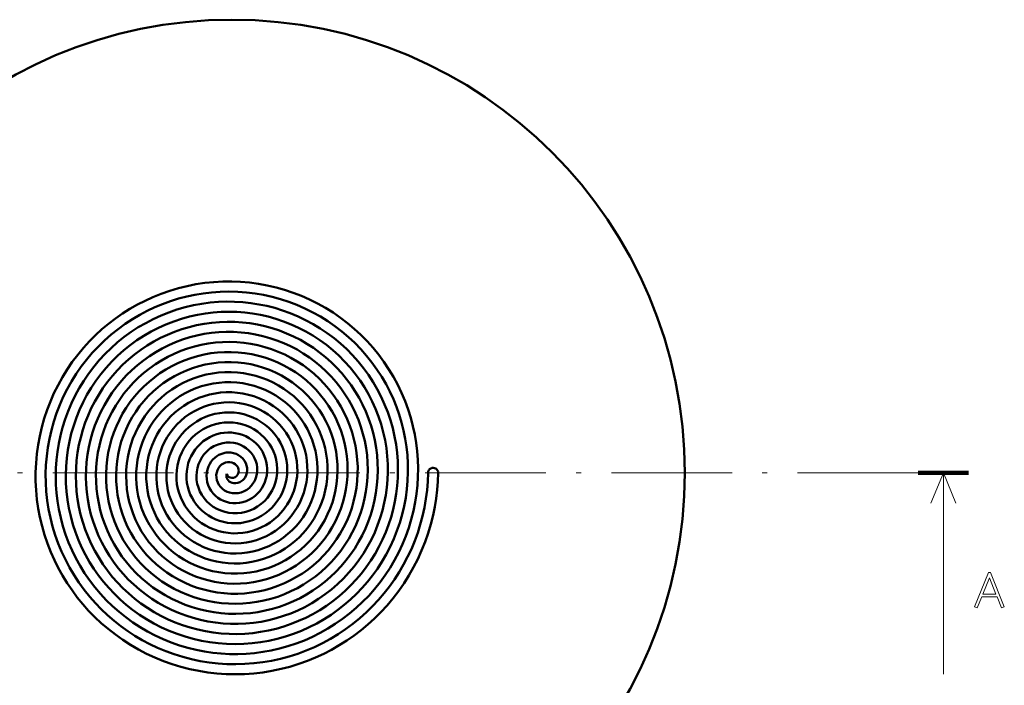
# Model space of a CAD drawing. Extents: x 30 to 349, y 50 to 262.
# Tile 3 of 5: x 91 to 188, y 93 to 159. Entities that reach past the tile are written whole.
import ezdxf

# ---------------------------------------------------------------- set-up
doc = ezdxf.new("R2010")
doc.units = 0
doc.linetypes.add('DASHDOT', pattern=[18.5, 12, -3, 0.5, -3])

msp = doc.modelspace()

# ---------------------------------------------------------------- linework, layer by layer
at = {"color": 3, "linetype": 'DASHDOT', "lineweight": 13}
msp.add_line((179.905411, 114.175224), (35.289322, 114.175224), dxfattribs=at)
at = {"color": 3, "lineweight": 100, "ltscale": 0.125}
msp.add_line((184.905411, 114.175224), (179.905411, 114.175224), dxfattribs=at)
at = {"color": 3, "lineweight": 13}
msp.add_line((182.405411, 114.175224), (182.405411, 94.175224), dxfattribs=at)
at = {"color": 21, "lineweight": 50}
for points in [[(111.700668, 113.675224), (111.864632, 113.695953), (112.017044, 113.756027), (112.148743, 113.849815), (112.25322, 113.969635), (112.32679, 114.107262), (112.366089, 114.242241), (112.37915, 114.38118), (112.366974, 114.519531), (112.327652, 114.662628), (112.26342, 114.796219), (112.176781, 114.91713), (112.037987, 115.048538), (111.872055, 115.150627), (111.685341, 115.219383), (111.484894, 115.251785), (111.277908, 115.245872), (111.070442, 115.200653), (110.869888, 115.116524), (110.682663, 114.994804), (110.515068, 114.837814), (110.373253, 114.649139), (110.266075, 114.440956), (110.192871, 114.212502), (110.15715, 113.969383), (110.161476, 113.717804), (110.20739, 113.464218), (110.290977, 113.224892), (110.412544, 112.995895), (110.570412, 112.78344), (110.762009, 112.593452), (110.983986, 112.431374), (111.222519, 112.306061), (111.481041, 112.214447), (111.754982, 112.159462), (112.039383, 112.14341), (112.328667, 112.167862), (112.624802, 112.236069), (112.912773, 112.347794), (113.186104, 112.501984), (113.315582, 112.594604), (113.439072, 112.69706), (113.555374, 112.808472), (113.66433, 112.928795), (113.79731, 113.102623), (113.914551, 113.290161), (114.014717, 113.489952), (114.121025, 113.777077), (114.191254, 114.079178), (114.223351, 114.391457), (114.215904, 114.708969), (114.168221, 115.026711), (114.08374, 115.329666), (113.961891, 115.623734), (113.803665, 115.904427), (113.610748, 116.167313), (113.385429, 116.408119), (113.130539, 116.622795), (112.849373, 116.80764), (112.545601, 116.959373), (112.223206, 117.075218), (111.886391, 117.153008), (111.525635, 117.191856), (111.159027, 117.186508), (110.791893, 117.136292), (110.429794, 117.04126), (110.078354, 116.902199), (109.908356, 116.816582), (109.743095, 116.720543), (109.58326, 116.614395), (109.429459, 116.498428), (109.165298, 116.261658), (108.926651, 115.995331), (108.716736, 115.702339), (108.538544, 115.386093), (108.394608, 115.05011), (108.281784, 114.677223), (108.211334, 114.290901), (108.184708, 113.896179), (108.202797, 113.498184), (108.265923, 113.102089), (108.373825, 112.71302), (108.444313, 112.52269), (108.52562, 112.335976), (108.716805, 111.980766), (108.947456, 111.646339), (109.215202, 111.336952), (109.517097, 111.056641), (109.849731, 110.809143), (110.209282, 110.597824), (110.591644, 110.425621), (110.98777, 110.296211), (111.397606, 110.209198), (111.816681, 110.165894), (112.240425, 110.16716), (112.6642, 110.213333), (113.083267, 110.30426), (113.492859, 110.43927), (113.884727, 110.615379), (114.258133, 110.832001), (114.608871, 111.08709), (114.93306, 111.378227), (115.227074, 111.702599), (115.487656, 112.057053), (115.711876, 112.438118), (115.896065, 112.839195), (116.039703, 113.25869), (116.141068, 113.692314), (116.19886, 114.135712), (116.212212, 114.584435), (116.180717, 115.034058), (116.104439, 115.480171), (115.994049, 115.887054), (115.84623, 116.28373), (115.662025, 116.666786), (115.442841, 117.032921), (115.190376, 117.378952), (114.906631, 117.701859), (114.593842, 117.998802), (114.254471, 118.267197), (113.891174, 118.5047), (113.506744, 118.709267), (113.106155, 118.878418), (112.69062, 119.011734), (112.26339, 119.108002), (111.82782, 119.166321), (111.387367, 119.186096), (110.945518, 119.167023), (110.50576, 119.109108), (110.071548, 119.012642), (109.646255, 118.87822), (109.233124, 118.706718), (108.836479, 118.499985), (108.458023, 118.258942), (108.10067, 117.985275), (107.767174, 117.680962), (107.460121, 117.34819), (107.1819, 116.989403), (106.934692, 116.607185), (106.720428, 116.2043), (106.540779, 115.783607), (106.397141, 115.348076), (106.290771, 114.901474), (106.222267, 114.446228), (106.192245, 113.985565), (106.200989, 113.522766), (106.248543, 113.061134), (106.334656, 112.603981), (106.458817, 112.154564), (106.620262, 111.716064), (106.817963, 111.29155), (107.050682, 110.883957), (107.316811, 110.496201), (107.614723, 110.130791), (107.942467, 109.790268), (108.297859, 109.477005), (108.678535, 109.193192), (109.081947, 108.940811), (109.505417, 108.721634), (109.946144, 108.537224), (110.40126, 108.38887), (110.867821, 108.277618), (111.34317, 108.204208), (111.823944, 108.169281), (112.30703, 108.173126), (112.789276, 108.21579), (113.267548, 108.297035), (113.738716, 108.416412), (114.199722, 108.573196), (114.647598, 108.766479), (115.079475, 108.995079), (115.492638, 109.257652), (115.885078, 109.55307), (116.253693, 109.879196), (116.596146, 110.234039), (116.910263, 110.615417), (117.194061, 111.020966), (117.445724, 111.448204), (117.663651, 111.894501), (117.846451, 112.357155), (117.99295, 112.833374), (118.102226, 113.320328), (118.173706, 113.8162), (118.206627, 114.317017), (118.20076, 114.819763), (118.15609, 115.321426), (118.072868, 115.819), (117.951546, 116.309486), (117.792801, 116.78997), (117.597534, 117.257599), (117.366837, 117.709618), (117.10199, 118.143402), (116.803642, 118.557533), (116.474144, 118.948425), (116.115364, 119.313789), (115.729378, 119.651489), (115.31839, 119.959564), (114.884758, 120.236206), (114.430946, 120.479805), (113.959518, 120.688942), (113.473122, 120.862396), (112.974434, 120.999184), (112.464592, 121.098763), (111.947975, 121.160072), (111.427452, 121.182739), (110.905945, 121.166618), (110.38636, 121.111786), (109.871597, 121.018532), (109.36451, 120.887344), (108.867889, 120.71891), (108.384453, 120.514122), (107.916794, 120.274055), (107.465874, 119.998932), (107.035797, 119.691002), (106.628899, 119.351921), (106.247398, 118.983513), (105.893349, 118.587761), (105.568672, 118.166786), (105.275124, 117.722832), (105.014282, 117.258247), (104.787537, 116.775459), (104.596092, 116.276978), (104.440414, 115.763359), (104.322144, 115.239174), (104.241905, 114.707161), (104.200119, 114.17012), (104.197014, 113.630844), (104.232605, 113.092148), (104.306732, 112.556839), (104.419029, 112.027672), (104.568939, 111.507355), (104.755714, 110.998497), (104.979431, 110.50164), (105.238258, 110.021431), (105.530899, 109.560318), (105.85585, 109.120636), (106.211472, 108.704613), (106.595963, 108.314362), (107.007401, 107.951843), (107.443741, 107.618881), (107.902824, 107.317139), (108.382416, 107.048088), (108.882385, 106.812111), (109.398224, 106.611595), (109.927383, 106.447548), (110.467262, 106.320755), (111.01519, 106.231857), (111.568481, 106.181274), (112.124443, 106.169258), (112.680374, 106.195877), (113.233589, 106.261009), (113.781471, 106.364357), (114.32383, 106.506149), (114.855576, 106.685318), (115.374176, 106.901009), (115.877129, 107.152168), (116.362045, 107.437599), (116.826599, 107.755928), (117.268593, 108.105637), (117.685936, 108.485077), (118.076683, 108.892494), (118.439003, 109.325981), (118.772705, 109.785721), (119.074501, 110.267624), (119.342964, 110.769432), (119.576874, 111.288788), (119.775131, 111.823273), (119.936836, 112.370384), (120.061241, 112.927597), (120.147774, 113.492355), (120.196045, 114.06208), (120.205826, 114.634201), (120.176849, 115.208862), (120.109123, 115.780754), (120.002975, 116.347252), (119.858887, 116.905792), (119.677544, 117.453827), (119.45977, 117.988876), (119.206558, 118.508545), (118.919044, 119.01049), (118.598503, 119.492493), (118.246353, 119.952423), (117.862221, 120.390335), (117.44944, 120.80201), (117.009865, 121.185631), (116.545448, 121.539497), (116.058273, 121.862061), (115.550499, 122.151901), (115.024361, 122.407745), (114.482162, 122.628494), (113.926262, 122.813179), (113.359047, 122.961029), (112.780083, 123.071861), (112.194641, 123.144394), (111.605286, 123.178337), (111.014565, 123.173553), (110.425041, 123.130089), (109.839249, 123.048141), (109.259705, 122.92807), (108.688881, 122.770401), (108.129196, 122.575813), (107.582985, 122.345123), (107.049942, 122.077911), (106.535065, 121.776367), (106.040527, 121.441803), (105.568428, 121.075638), (105.120735, 120.679459), (104.699333, 120.254929), (104.305977, 119.803841), (103.942291, 119.328087), (103.609787, 118.829636), (103.309807, 118.310547), (103.042328, 117.770218), (102.810028, 117.21344), (102.613853, 116.64254), (102.45459, 116.059891), (102.332886, 115.467896), (102.249207, 114.869011), (102.203888, 114.265694), (102.197113, 113.6604), (102.228874, 113.05558), (102.299057, 112.453659), (102.40799, 111.854088), (102.554955, 111.262314), (102.739342, 110.680733), (102.960381, 110.111694), (103.217148, 109.557495), (103.508583, 109.02037), (103.833511, 108.502472), (104.19062, 108.005844), (104.578476, 107.532455), (104.99556, 107.084167), (105.44252, 106.660667), (105.915535, 106.265938), (106.41272, 105.901535), (106.932076, 105.568893), (107.471535, 105.269302), (108.028938, 105.003929), (108.602104, 104.773804), (109.188774, 104.579803), (109.786667, 104.422684), (110.393478, 104.303032), (111.009987, 104.220963), (111.630745, 104.177475), (112.253342, 104.172722), (112.875336, 104.20668), (113.494316, 104.279213), (114.107887, 104.389999), (114.713692, 104.538597), (115.309402, 104.724426), (115.892761, 104.94677), (116.461571, 105.204758), (117.016441, 105.49897), (117.552353, 105.827057), (118.067276, 106.187729), (118.55925, 106.57959), (119.026421, 107.001129), (119.467026, 107.450722), (119.879425, 107.926674), (120.262077, 108.42717), (120.613564, 108.950333), (120.932602, 109.494217), (121.219383, 110.059692), (121.471161, 110.641914), (121.687012, 111.238693), (121.866158, 111.847786), (122.00795, 112.466904), (122.111885, 113.093758), (122.177597, 113.725998), (122.20488, 114.361313), (122.193626, 114.997368), (122.143913, 115.631844), (122.055405, 116.265579), (121.928589, 116.893074), (121.763977, 117.512009), (121.562187, 118.120117), (121.323997, 118.715179), (121.050293, 119.295036), (120.742096, 119.857582), (120.400536, 120.400795), (120.026855, 120.922729), (119.622414, 121.421532), (119.186424, 121.89772), (118.722427, 122.347069), (118.232124, 122.76796), (117.717293, 123.15889), (117.179817, 123.518486), (116.621635, 123.845467), (116.044762, 124.138695), (115.451256, 124.397141), (114.843216, 124.619896), (114.222786, 124.806213), (113.588974, 124.956108), (112.947113, 125.068054), (112.299477, 125.141678), (111.648376, 125.176758), (110.996109, 125.173187), (110.344978, 125.131012), (109.697281, 125.0504), (109.05526, 124.931656), (108.42115, 124.775215), (107.797134, 124.581627), (107.182358, 124.350357), (106.582069, 124.083107), (105.998352, 123.78083), (105.433235, 123.444611), (104.888664, 123.075653), (104.366516, 122.675247), (103.868584, 122.244797), (103.396568, 121.785805), (102.952057, 121.299843), (102.536552, 120.788582), (102.149605, 120.251068), (101.794647, 119.69162), (101.472878, 119.112198), (101.185379, 118.514786), (100.933098, 117.901443), (100.716873, 117.274269), (100.537422, 116.635406), (100.395325, 115.987007), (100.291031, 115.331261), (100.224884, 114.670357), (100.197021, 114.003258), (100.207932, 113.335434), (100.257553, 112.669151), (100.345688, 112.00666), (100.472008, 111.350174), (100.636063, 110.701889), (100.837273, 110.063965), (101.074966, 109.438515), (101.348328, 108.827591), (101.656433, 108.2332), (102, 107.654541), (102.376434, 107.096451), (102.78447, 106.56076), (103.222733, 106.04924), (103.689735, 105.56356), (104.183922, 105.105301), (104.703651, 104.675949), (105.247215, 104.276886), (105.81282, 103.909409), (106.398636, 103.574684), (107.005684, 103.2724), (107.629219, 103.005219), (108.267181, 102.773979), (108.917465, 102.579422), (109.577942, 102.422134), (110.246468, 102.302612), (110.92086, 102.221214), (111.598953, 102.178185), (112.278564, 102.17363), (112.957527, 102.207558), (113.636925, 102.280258), (114.311302, 102.391403), (114.9785, 102.540604), (115.636368, 102.727348), (116.282806, 102.951004), (116.915749, 103.210838), (117.533188, 103.505989), (118.133179, 103.83551), (118.713837, 104.198326), (119.273346, 104.593292), (119.812454, 105.02124), (120.326767, 105.478981), (120.814682, 105.965042), (121.274651, 106.477859), (121.705254, 107.015793), (122.105148, 107.577126), (122.473099, 108.160072), (122.807976, 108.762802), (123.108757, 109.38343), (123.374527, 110.020027), (123.605499, 110.673721), (123.799637, 111.339478), (123.95636, 112.015198), (124.075211, 112.698761), (124.155846, 113.388046), (124.198036, 114.080894), (124.201691, 114.775169), (124.166801, 115.468735), (124.093521, 116.159454), (123.982079, 116.845238), (123.832069, 117.52713), (123.644409, 118.199821), (123.419708, 118.861237), (123.158691, 119.509346), (122.86219, 120.142181), (122.531128, 120.757813), (122.166534, 121.35437), (121.769554, 121.930061), (121.3414, 122.483154), (120.883369, 123.012001), (120.394562, 123.517281), (119.87854, 123.99498), (119.336876, 124.443657), (118.771248, 124.861984), (118.183388, 125.248718), (117.575089, 125.602707), (116.948189, 125.922913), (116.304581, 126.208389), (115.646194, 126.458313), (114.974991, 126.671967), (114.289841, 126.849457), (113.595825, 126.98922), (112.895058, 127.090874), (112.189629, 127.154129), (111.481651, 127.178841), (110.773254, 127.164963), (110.066528, 127.112549), (109.363564, 127.021797), (108.666435, 126.892975), (107.977173, 126.726501), (107.294716, 126.521873), (106.624245, 126.280396), (105.96772, 126.002815), (105.32708, 125.68998), (104.704201, 125.342842), (104.100914, 124.962448), (103.518951, 124.549934), (102.960022, 124.106522), (102.42572, 123.633514), (101.917572, 123.132294), (101.434937, 122.601906), (100.981552, 122.046104), (100.558708, 121.466537), (100.167625, 120.864922), (99.80941, 120.243027), (99.485092, 119.602661), (99.195572, 118.945686), (98.941673, 118.274017), (98.724091, 117.589577), (98.543434, 116.894333), (98.399628, 116.187103), (98.293945, 115.47303), (98.226669, 114.754189), (98.19796, 114.032646), (98.207878, 113.310478), (98.256355, 112.589745), (98.343239, 111.872505), (98.468254, 111.160797), (98.63102, 110.456619), (98.831055, 109.761971), (99.068893, 109.075806), (99.343033, 108.40316), (99.652664, 107.745956), (99.996872, 107.106033), (100.374657, 106.485207), (100.784927, 105.885208), (101.226501, 105.307709), (101.698135, 104.754326), (102.198471, 104.226585), (102.72612, 103.725945), (103.282036, 103.251785), (103.862419, 102.807663), (104.465599, 102.394806), (105.089867, 102.014343), (105.733467, 101.66732), (106.394569, 101.354683), (107.071335, 101.077278), (107.761864, 100.835854), (108.464256, 100.631058), (109.176567, 100.463425), (109.899956, 100.332916), (110.629364, 100.240669), (111.36274, 100.186905), (112.098045, 100.171745), (112.833244, 100.195206), (113.566315, 100.257195), (114.295227, 100.357513), (115.017998, 100.495857), (115.732658, 100.671837), (116.437271, 100.884949), (117.132866, 101.135735), (117.814507, 101.422638), (118.480324, 101.74485), (119.12851, 102.101456), (119.757301, 102.491455), (120.364998, 102.913757), (120.949951, 103.367195), (121.510597, 103.850525), (122.045441, 104.362419), (122.553062, 104.901489), (123.034096, 105.468719), (123.485031, 106.060326), (123.904678, 106.674667), (124.291908, 107.310059), (124.645706, 107.964775), (124.965141, 108.637039), (125.249374, 109.325035), (125.497673, 110.026909), (125.709404, 110.740791), (125.884018, 111.464767), (126.021568, 112.200005), (126.120918, 112.941505), (126.181816, 113.687248), (126.204132, 114.435249), (126.187828, 115.183502), (126.132988, 115.930023), (126.039772, 116.672829), (125.908455, 117.409958), (125.73941, 118.139473), (125.533096, 118.859467), (125.289001, 119.570953), (125.008583, 120.269058), (124.692604, 120.95192), (124.341934, 121.617752), (123.957527, 122.264809), (123.540421, 122.891403), (123.091721, 123.495888), (122.612633, 124.076714), (122.104424, 124.63237), (121.56842, 125.16143), (121.003677, 125.664543), (120.413834, 126.138176), (119.800468, 126.581116), (119.165199, 126.99221), (118.509712, 127.370422), (117.835716, 127.714775), (117.144989, 128.024414), (116.439316, 128.298538), (115.720543, 128.536469), (114.990501, 128.737625), (114.248047, 128.902115), (113.498062, 129.028625), (112.742516, 129.116867), (111.98336, 129.166626), (111.222572, 129.177826), (110.462112, 129.150452), (109.703918, 129.084595), (108.949944, 128.980438), (108.202103, 128.838303), (107.462296, 128.658539), (106.729462, 128.440689), (106.008484, 128.186005), (105.301208, 127.895142), (104.609444, 127.568901), (103.934937, 127.20813), (103.279411, 126.813766), (102.644501, 126.386841), (102.031822, 125.928452), (101.442886, 125.439781), (100.879181, 124.922066), (100.339981, 124.374382), (99.828964, 123.800179), (99.347412, 123.200928), (98.896523, 122.578171), (98.477409, 121.933495), (98.091118, 121.268539), (97.738586, 120.584991), (97.420685, 119.884575), (97.138176, 119.169037), (96.891747, 118.440178), (96.681229, 117.696869), (96.508179, 116.943848), (96.372993, 116.183029), (96.276001, 115.416313), (96.217407, 114.64563), (96.197327, 113.87291), (96.21579, 113.10006), (96.272736, 112.329002), (96.367981, 111.561646), (96.501282, 110.799873), (96.673027, 110.042625), (96.882317, 109.294777), (97.128593, 108.558182), (97.411224, 107.834671), (97.729485, 107.126007), (98.082558, 106.433952), (98.469559, 105.760193), (98.889503, 105.106369), (99.341362, 104.474068), (99.824005, 103.864822), (100.33828, 103.277878), (100.881088, 102.717079), (101.451073, 102.183777), (102.046806, 101.679276), (102.666809, 101.204788), (103.309547, 100.761452), (103.973434, 100.350334), (104.656853, 99.972412), (105.358131, 99.628586), (106.075569, 99.319664), (106.81028, 99.04538), (107.557709, 98.807625), (108.31604, 98.606972), (109.083405, 98.443871), (109.857933, 98.318695), (110.637756, 98.231728), (111.420975, 98.183144), (112.205711, 98.17305), (112.990082, 98.201447), (113.772209, 98.268227), (114.553185, 98.373703), (115.32814, 98.517387), (116.0952, 98.698914), (116.852516, 98.917824), (117.598274, 99.173553), (118.330704, 99.465477), (119.048058, 99.79287), (119.748642, 100.15493), (120.430794, 100.550781), (121.092918, 100.979469), (121.735847, 101.44175), (122.355492, 101.934929), (122.950394, 102.457809), (123.519142, 103.009117), (124.06041, 103.587517), (124.572929, 104.191635), (125.055511, 104.820007), (125.507034, 105.471161), (125.926453, 106.143547), (126.312805, 106.835571), (126.66642, 107.54821), (126.985016, 108.277306), (127.267883, 109.021133), (127.514351, 109.777916), (127.723877, 110.545837), (127.895981, 111.323074), (128.030273, 112.107773), (128.126465, 112.898071), (128.184357, 113.692123), (128.203827, 114.488083), (128.18309, 115.320755), (128.120377, 116.151421), (128.015884, 116.977982), (127.869904, 117.798363), (127.682838, 118.610466), (127.455193, 119.412247), (127.187576, 120.201675), (126.880684, 120.976746), (126.535332, 121.735512), (126.152397, 122.476074), (125.732872, 123.196594), (125.277809, 123.895294), (124.786034, 124.573532), (124.260811, 125.226341), (123.703491, 125.852089), (123.115509, 126.449234), (122.498344, 127.016304), (121.853577, 127.551888), (121.182838, 128.054672), (120.487808, 128.523438), (119.770233, 128.957016), (119.031906, 129.35437), (118.274658, 129.714539), (117.500359, 130.036652), (116.739716, 130.310379), (115.966743, 130.547455), (115.183205, 130.747345), (114.390915, 130.909637), (113.591705, 131.033951), (112.787415, 131.120056), (111.979912, 131.167755), (111.171036, 131.176971), (110.362617, 131.14769), (109.556473, 131.080032), (108.717682, 130.968384), (107.885368, 130.815247), (107.061562, 130.621002), (106.248283, 130.386169), (105.447533, 130.111328), (104.661255, 129.797211), (103.891388, 129.444611), (103.139816, 129.054428), (102.408356, 128.627625), (101.698792, 128.165253), (101.012817, 127.668488), (100.352081, 127.138519), (99.715378, 126.574081), (99.107239, 125.978844), (98.529129, 125.354286), (97.982422, 124.70195), (97.468437, 124.023438), (96.988388, 123.320419), (96.543427, 122.594612), (96.134605, 121.847794), (95.762886, 121.081764), (95.429138, 120.298386), (95.13414, 119.499542), (94.878571, 118.687134), (94.670135, 117.893188), (94.499306, 117.090195), (94.366425, 116.279945), (94.271759, 115.464249), (94.215515, 114.644928), (94.197784, 113.823822), (94.218575, 113.002762), (94.277832, 112.183556), (94.375404, 111.368019), (94.511047, 110.557907), (94.693275, 109.718391), (94.916328, 108.888702), (95.179657, 108.070808), (95.482613, 107.26664), (95.824432, 106.478119), (96.204277, 105.7071), (96.621223, 104.955421), (97.074242, 104.224854), (97.562241, 103.51712), (98.084053, 102.833878), (98.638428, 102.176727), (99.224052, 101.54718), (99.842239, 100.944183), (100.489075, 100.37188), (101.16301, 99.831619), (101.862427, 99.324646), (102.585663, 98.852142), (103.330986, 98.415192), (104.096642, 98.014801), (104.880806, 97.651886), (105.681633, 97.327278), (106.497253, 97.04171), (107.32576, 96.79583), (108.16523, 96.590179), (108.982719, 96.430496), (109.806839, 96.308899), (110.635811, 96.225632), (111.467842, 96.180847), (112.301125, 96.174614), (113.133842, 96.206924), (113.964203, 96.277702), (114.790428, 96.386757), (115.610756, 96.533844), (116.423447, 96.71862), (117.26326, 96.951698), (118.09095, 97.224976), (118.904602, 97.537788), (119.702354, 97.889389), (120.482368, 98.278946), (121.242844, 98.705528), (121.982033, 99.168114), (122.69825, 99.665619), (123.389854, 100.196877), (124.055283, 100.760651), (124.693008, 101.355637), (125.30162, 101.980453), (125.882065, 102.636444), (126.430473, 103.319557), (126.945587, 104.028206), (127.426262, 104.760742), (127.871414, 105.515472), (128.280045, 106.290649), (128.651245, 107.08448), (128.984177, 107.895157), (129.278122, 108.72081), (129.532425, 109.55957), (129.746552, 110.409531), (129.920013, 111.268776), (130.048355, 112.103661), (130.138382, 112.943634), (130.189926, 113.786934), (130.202896, 114.63179), (130.177307, 115.476418), (130.113205, 116.319038), (130.010773, 117.15789), (129.870224, 117.991219), (129.691895, 118.817299), (129.476151, 119.634445), (129.211105, 120.47744), (128.906311, 121.306969), (128.562454, 122.12117), (128.180344, 122.918228), (127.760872, 123.69635), (127.305008, 124.453796), (126.813797, 125.188889), (126.288368, 125.899979), (125.729919, 126.58548), (125.139709, 127.243889), (124.519081, 127.873749), (123.869408, 128.473694), (123.189369, 129.044617), (122.483055, 129.582825), (121.752045, 130.087112), (120.998001, 130.556396), (120.222618, 130.989639), (119.427643, 131.38591), (118.614853, 131.744339), (117.786064, 132.064163), (116.943123, 132.344681), (116.087898, 132.585297), (115.222267, 132.785492), (114.348145, 132.944885), (113.463882, 133.063522), (112.574944, 133.140442), (111.683319, 133.175522), (110.790977, 133.168701), (109.899895, 133.12001), (109.012032, 133.029602), (108.129333, 132.89769), (107.253738, 132.724579), (106.387154, 132.510681), (105.531471, 132.25647), (104.688538, 131.96254), (103.860176, 131.629547), (103.077599, 131.272476), (102.31179, 130.8806), (101.564301, 130.454727), (100.836632, 129.995728), (100.130241, 129.504578), (99.446533, 128.982254), (98.786858, 128.42984), (98.152534, 127.848434), (97.544807, 127.239227), (96.964867, 126.603439), (96.38958, 125.911804), (95.84713, 125.194031), (95.338676, 124.451706), (94.865303, 123.686462), (94.428017, 122.899979), (94.02774, 122.093971), (93.665329, 121.270203), (93.341537, 120.43045), (93.057037, 119.576553), (92.812431, 118.710335), (92.608223, 117.833672), (92.444817, 116.948433), (92.322144, 116.05304), (92.241165, 115.152855), (92.202011, 114.249817), (92.204758, 113.345894), (92.249359, 112.443016), (92.335709, 111.543137), (92.463577, 110.64817), (92.63269, 109.760025), (92.842651, 108.880608), (93.092995, 108.011772), (93.383179, 107.155357), (93.712555, 106.313164), (94.066246, 105.516975), (94.45491, 104.737206), (94.877769, 103.975388), (95.333954, 103.233009), (95.822556, 102.511513), (96.342606, 101.812317), (96.893051, 101.136757), (97.472824, 100.486145), (98.08078, 99.861732), (98.715729, 99.264709), (99.406898, 98.671204), (100.12471, 98.110107), (100.867622, 97.582588), (101.634048, 97.08976), (102.42234, 96.632629), (103.230835, 96.212151), (104.057793, 95.829185), (104.901474, 95.48452), (105.760101, 95.178864), (106.631859, 94.912827), (107.514923, 94.686951), (108.407455, 94.501694), (109.310966, 94.356934), (110.22023, 94.253738), (111.133316, 94.192299), (112.048317, 94.172707), (112.963295, 94.194977), (113.876335, 94.259048), (114.78553, 94.364761), (115.68898, 94.511871), (116.584824, 94.700058), (117.471184, 94.928894), (118.346252, 95.197906), (119.208221, 95.5065), (120.02446, 95.840561), (120.825333, 96.210068), (121.609306, 96.614281), (122.374878, 97.052414), (123.12059, 97.52359), (123.845032, 98.026917), (124.546829, 98.561394), (125.224663, 99.125999), (125.877266, 99.719658), (126.50341, 100.341217), (127.128273, 101.019371), (127.721687, 101.725281), (128.28244, 102.457481), (128.809387, 103.214424), (129.301468, 103.994545), (129.75769, 104.796211), (130.177109, 105.61776), (130.558914, 106.457497), (130.902328, 107.313683), (131.20668, 108.18457), (131.471344, 109.068367), (131.695831, 109.963272), (131.866379, 110.794159), (132.002304, 111.63147), (132.103424, 112.473732), (132.169556, 113.319489), (132.200607, 114.167267)], [(111.207153, 114.09494), (111.166634, 113.984268), (111.154335, 113.848854), (111.180153, 113.69696), (111.234604, 113.568375), (111.321312, 113.443481), (111.440102, 113.330635), (111.571815, 113.24678), (111.724907, 113.184776), (111.895721, 113.149498), (112.093765, 113.146286), (112.299591, 113.182892), (112.50457, 113.261528), (112.604752, 113.317368), (112.701164, 113.383926), (112.791039, 113.459511), (112.875069, 113.544891), (113.010231, 113.724731), (113.116646, 113.932053), (113.189049, 114.162231), (113.222977, 114.409607), (113.224358, 114.537674), (113.21489, 114.667404), (113.167519, 114.909851), (113.080811, 115.14827), (112.954956, 115.376259), (112.791214, 115.58741), (112.591949, 115.775536), (112.37339, 115.927399), (112.129997, 116.048805), (111.866455, 116.135712), (111.587952, 116.184753), (111.300041, 116.19342), (111.151543, 116.18177), (111.002884, 116.159103), (110.805817, 116.111626), (110.611832, 116.044472), (110.42289, 115.957878), (110.205536, 115.828888), (110.001534, 115.673607), (109.814079, 115.493515), (109.64624, 115.290504), (109.50087, 115.066841), (109.367905, 114.795143), (109.269295, 114.50486), (109.207474, 114.200218), (109.184372, 113.885735), (109.201294, 113.566338), (109.256981, 113.255234), (109.35128, 112.949829), (109.483543, 112.654976), (109.652596, 112.37529), (109.856674, 112.115196), (110.071449, 111.898712), (110.311394, 111.705215), (110.573975, 111.537506), (110.856255, 111.398109), (111.154953, 111.289246), (111.466537, 111.212776), (111.78727, 111.170204), (112.113319, 111.162598), (112.45472, 111.192596), (112.793694, 111.261536), (113.125801, 111.36908), (113.446487, 111.514366), (113.751442, 111.69606), (114.015648, 111.894592), (114.26004, 112.12075), (114.481689, 112.372345), (114.677948, 112.64698), (114.846436, 112.942024), (114.985092, 113.254669), (115.09214, 113.581909), (115.16613, 113.92057), (115.205551, 114.261368), (115.211166, 114.606804), (115.182579, 114.953529), (115.119728, 115.298103), (115.022942, 115.637054), (114.89286, 115.966934), (114.730438, 116.284363), (114.536964, 116.586105), (114.301231, 116.883736), (114.034821, 117.157425), (113.740211, 117.404121), (113.420227, 117.620995), (113.07795, 117.805519), (112.742607, 117.946205), (112.393845, 118.055595), (112.034729, 118.132469), (111.668365, 118.175926), (111.297882, 118.185318), (110.926422, 118.160332), (110.557121, 118.100906), (110.193108, 118.007309), (109.84082, 117.881409), (109.499718, 117.723267), (109.172707, 117.533966), (108.862617, 117.314903), (108.572151, 117.067749), (108.303879, 116.794411), (108.060188, 116.497002), (107.843246, 116.177818), (107.656212, 115.841827), (107.499008, 115.489334), (107.373009, 115.12294), (107.279327, 114.745384), (107.218864, 114.359444), (107.192245, 113.968033), (107.19986, 113.57412), (107.241829, 113.180786), (107.317459, 112.793488), (107.426514, 112.412827), (107.568359, 112.041702), (107.742104, 111.682907), (107.946609, 111.339149), (108.180527, 111.013008), (108.442268, 110.706932), (108.730087, 110.423203), (109.040855, 110.164795), (109.373322, 109.932686), (109.725113, 109.728676), (110.093811, 109.554337), (110.476875, 109.411003), (110.871712, 109.299789), (111.275658, 109.221603), (111.685974, 109.177109), (112.125984, 109.167252), (112.566612, 109.196198), (113.004425, 109.263855), (113.43602, 109.369827), (113.858017, 109.51342), (114.267143, 109.693649), (114.660202, 109.909271), (115.034157, 110.158775), (115.386131, 110.44043), (115.713425, 110.752274), (116.012863, 111.09124), (116.282982, 111.455658), (116.521698, 111.842911), (116.727173, 112.250198), (116.897812, 112.674583), (117.032272, 113.113014), (117.129463, 113.56234), (117.188576, 114.019379), (117.209061, 114.480888), (117.190659, 114.943649), (117.133461, 115.403915), (117.037781, 115.858994), (116.904198, 116.305664), (116.733566, 116.740776), (116.527008, 117.161263), (116.285873, 117.564171), (116.011749, 117.946671), (115.706413, 118.306084), (115.371864, 118.639923), (115.010254, 118.945877), (114.623924, 119.221863), (114.215408, 119.465965), (113.787399, 119.676491), (113.342735, 119.851974), (112.884361, 119.991188), (112.415283, 120.093132), (111.938576, 120.157066), (111.457344, 120.18248), (110.974693, 120.169136), (110.493698, 120.11702), (110.016991, 120.026306), (109.548065, 119.89753), (109.089958, 119.731468), (108.645622, 119.529144), (108.217903, 119.291786), (107.80954, 119.020859), (107.423149, 118.718002), (107.061188, 118.385071), (106.725937, 118.024063), (106.41951, 117.637138), (106.143402, 117.225945), (105.899872, 116.793587), (105.69046, 116.342697), (105.516487, 115.876038), (105.379059, 115.396454), (105.279045, 114.906853), (105.217117, 114.410187), (105.193703, 113.909424), (105.208992, 113.407547), (105.262962, 112.907509), (105.355591, 112.411179), (105.48629, 111.922577), (105.65432, 111.444626), (105.858719, 110.980156), (106.098297, 110.531929), (106.371696, 110.102585), (106.677345, 109.694641), (107.013519, 109.310501), (107.378334, 108.952393), (107.769745, 108.622375), (108.186737, 108.321579), (108.625923, 108.052666), (109.084808, 107.8172), (109.560768, 107.616547), (110.051109, 107.451874), (110.553078, 107.324127), (111.063843, 107.23407), (111.580574, 107.182243), (112.10041, 107.168968), (112.620514, 107.194351), (113.139671, 107.258553), (113.653366, 107.361221), (114.15876, 107.501801), (114.653061, 107.679535), (115.133553, 107.893456), (115.597603, 108.142426), (116.042671, 108.42511), (116.466362, 108.740013), (116.866371, 109.08548), (117.24057, 109.459702), (117.588104, 109.862144), (117.905777, 110.289436), (118.191864, 110.739281), (118.444832, 111.20929), (118.663338, 111.696976), (118.846214, 112.199753), (118.992477, 112.714996), (119.101341, 113.240028), (119.172211, 113.772125), (119.204712, 114.308563), (119.198547, 114.848602), (119.153557, 115.387459), (119.069962, 115.922333), (118.948196, 116.450455), (118.788879, 116.969109), (118.592827, 117.475632), (118.361023, 117.96743), (118.09462, 118.442009), (117.794937, 118.89698), (117.463455, 119.330063), (117.100311, 119.740685), (116.708572, 120.125), (116.290222, 120.481087), (115.847351, 120.807152), (115.382195, 121.10157), (114.897049, 121.362854), (114.39431, 121.589722), (113.876457, 121.781036), (113.346001, 121.935844), (112.805496, 122.053391), (112.255249, 122.133362), (111.700195, 122.174789), (111.143044, 122.177483), (110.586525, 122.141426), (110.033333, 122.066803), (109.486145, 121.953964), (108.947594, 121.803452), (108.420242, 121.615974), (107.906609, 121.39241), (107.409103, 121.133804), (106.928047, 120.840034), (106.467903, 120.51355), (106.030876, 120.155891), (105.619019, 119.768784), (105.234291, 119.354057), (104.878479, 118.913658), (104.553261, 118.449646), (104.260147, 117.96418), (104.000496, 117.459488), (103.775505, 116.937889), (103.585457, 116.399368), (103.432281, 115.848686), (103.316696, 115.288399), (103.239212, 114.721107), (103.200188, 114.149422), (103.199783, 113.575974), (103.238007, 113.003365), (103.314682, 112.434196), (103.429466, 111.871025), (103.581863, 111.316376), (103.772125, 110.770264), (103.998779, 110.237694), (104.26078, 109.721077), (104.556946, 109.222733), (104.885925, 108.744896), (105.246239, 108.289688), (105.636292, 107.859154), (106.054359, 107.45517), (106.498596, 107.079529), (106.967079, 106.733856), (107.460091, 106.418266), (107.973328, 106.135818), (108.504509, 105.887749), (109.0513, 105.675125), (109.611298, 105.498871), (110.18206, 105.359749), (110.761101, 105.258354), (111.345932, 105.195114), (111.934052, 105.170303), (112.522949, 105.184029), (113.112877, 105.236542), (113.698517, 105.327652), (114.277351, 105.456924), (114.846893, 105.62381), (115.404716, 105.82756), (115.948441, 106.067307), (116.475784, 106.342018), (116.984512, 106.650536), (117.472511, 106.99157), (117.937752, 107.363686), (118.380302, 107.767303), (118.796082, 108.19902), (119.183342, 108.657005), (119.540482, 109.139328), (119.866005, 109.643959), (120.158577, 110.168777), (120.416992, 110.711609), (120.640198, 111.27021), (120.827286, 111.842293), (120.977493, 112.425529), (121.090668, 113.020393), (121.165573, 113.621666), (121.201904, 114.226883), (121.199547, 114.833534), (121.158524, 115.439148), (121.07901, 116.041252), (120.961357, 116.637405), (120.80603, 117.225212), (120.613678, 117.802315), (120.385056, 118.366417), (120.119751, 118.917877), (119.819855, 119.451752), (119.486595, 119.965881), (119.121338, 120.458214), (118.725571, 120.926788), (118.300865, 121.369751), (117.84893, 121.785347), (117.371552, 122.171944), (116.870605, 122.528038), (116.348061, 122.852249), (115.803299, 123.144638), (115.240959, 123.402443), (114.663269, 123.624657), (114.072525, 123.810425), (113.471039, 123.959038), (112.861168, 124.069931), (112.245277, 124.1427), (111.625763, 124.177071), (111.004982, 124.172913), (110.38533, 124.130264), (109.766235, 124.048828), (109.153069, 123.929039), (108.548187, 123.771393), (107.953934, 123.576523), (107.372589, 123.3452), (106.806358, 123.078323), (106.257408, 122.776939), (105.727806, 122.442184), (105.219543, 122.07534), (104.734512, 121.677795), (104.272385, 121.248932), (103.83728, 120.792236), (103.430832, 120.309448), (103.054558, 119.802429), (102.709869, 119.273102), (102.398041, 118.723465), (102.120224, 118.155579), (101.877426, 117.571571), (101.670555, 116.973602), (101.500336, 116.363869), (101.366852, 115.741646), (101.271461, 115.112129), (101.2145, 114.477692), (101.196159, 113.840683), (101.216476, 113.203468), (101.275368, 112.568398), (101.372581, 111.937798), (101.507759, 111.313972), (101.680397, 110.699181), (101.889854, 110.095634), (102.13662, 109.502716), (102.418839, 108.925507), (102.735466, 108.366112), (103.085312, 107.826561), (103.467094, 107.308807), (103.87941, 106.814705), (104.320763, 106.346016), (104.789566, 105.904404), (105.284126, 105.491447), (105.802689, 105.108582), (106.346008, 104.755577), (106.909721, 104.435555), (107.491768, 104.149666), (108.090065, 103.898895), (108.702454, 103.684113), (109.326759, 103.506073), (109.960777, 103.365387), (110.602249, 103.262512), (111.248947, 103.197815), (111.898605, 103.171486), (112.552017, 103.183762), (113.203819, 103.234787), (113.851715, 103.324348), (114.493431, 103.452103), (115.126701, 103.617584), (115.749329, 103.820175), (116.359146, 104.059166), (116.954056, 104.33371), (117.532005, 104.642845), (118.091034, 104.985489), (118.631721, 105.362312), (119.149529, 105.770424), (119.642662, 106.208405), (120.109436, 106.674698), (120.548264, 107.167686), (120.957649, 107.685654), (121.336205, 108.226822), (121.682663, 108.789337), (121.99585, 109.371284), (122.27475, 109.970695), (122.519485, 110.588448), (122.727867, 111.219666), (122.8992, 111.862167), (123.032928, 112.513748), (123.128632, 113.172211), (123.185997, 113.83532), (123.204857, 114.500847), (123.185181, 115.166557), (123.127029, 115.830246), (123.030632, 116.4897), (122.895607, 117.145767), (122.722809, 117.793152), (122.512833, 118.42968), (122.266418, 119.05323), (121.984406, 119.661728), (121.667755, 120.253174), (121.317535, 120.825615), (120.934914, 121.377174), (120.521164, 121.906059), (120.077644, 122.410545), (119.6036, 122.891144), (119.102585, 123.343903), (118.576279, 123.767342), (118.026436, 124.16008), (117.45488, 124.520851), (116.863487, 124.848503), (116.254211, 125.141983), (115.629036, 125.400345), (114.989975, 125.622787), (114.339096, 125.808609), (113.675453, 125.957825), (113.004166, 126.069046), (112.327431, 126.141937), (111.647461, 126.176285), (110.966446, 126.172012), (110.286591, 126.12915), (109.610077, 126.047859), (108.939049, 125.928421), (108.275658, 125.77124), (107.621979, 125.576828), (106.977196, 125.344681), (106.346359, 125.076385), (105.731499, 124.77282), (105.13456, 124.434982), (104.557434, 124.063988), (104.001945, 123.661018), (103.469841, 123.227371), (102.962776, 122.764427), (102.48233, 122.273659), (102.029984, 121.756607), (101.60527, 121.212379), (101.211655, 120.64502), (100.850342, 120.056343), (100.522453, 119.448212), (100.228996, 118.822556), (99.970863, 118.181335), (99.74884, 117.52655), (99.563591, 116.860245), (99.415665, 116.184479), (99.305496, 115.501343), (99.233185, 114.809845), (99.199478, 114.115204), (99.204475, 113.419579), (99.248123, 112.725136), (99.330261, 112.034019), (99.450607, 111.348358), (99.608772, 110.670258), (99.804253, 110.001778), (100.03643, 109.344955), (100.304581, 108.701782), (100.609299, 108.071449), (100.948502, 107.458763), (101.321129, 106.865601), (101.726006, 106.293755), (102.16188, 105.744965), (102.627411, 105.220886), (103.121155, 104.723091), (103.641617, 104.253059), (104.187218, 103.812202), (104.75631, 103.40181), (105.349838, 103.021484), (105.963516, 102.674248), (106.595482, 102.361122), (107.243797, 102.083023), (107.906509, 101.840775), (108.581612, 101.635071), (109.26709, 101.466515), (109.960899, 101.335579), (110.660965, 101.24263), (111.365242, 101.187927), (112.074722, 101.171623), (112.784218, 101.194046), (113.491592, 101.255112), (114.194748, 101.354599), (114.891602, 101.492203), (115.580086, 101.667473), (116.258194, 101.87989), (116.923935, 102.128792), (117.575378, 102.413452), (118.210617, 102.733002), (118.83046, 103.088097), (119.430283, 103.476349), (120.008339, 103.896599), (120.562943, 104.34758), (121.092484, 104.827942), (121.595428, 105.336281), (122.070343, 105.871094), (122.515869, 106.430817), (122.930733, 107.013832), (123.313759, 107.618431), (123.665283, 108.245583), (123.982605, 108.8909), (124.264824, 109.552498), (124.511147, 110.228432), (124.720886, 110.91674), (124.893456, 111.615433), (125.028389, 112.322495), (125.12532, 113.035904), (125.18399, 113.753616), (125.204262, 114.473602), (125.185936, 115.196869), (125.128929, 115.918282), (125.033432, 116.635773), (124.89975, 117.347275), (124.728294, 118.050758), (124.519569, 118.74424), (124.274193, 119.425751), (123.992882, 120.093376), (123.676437, 120.745255), (123.325775, 121.379555), (122.940216, 121.997055), (122.52227, 122.593323), (122.073166, 123.166672), (121.5942, 123.715485), (121.086731, 124.238243), (120.552208, 124.73349), (119.992149, 125.199852), (119.408119, 125.636047), (118.801765, 126.040878), (118.174774, 126.413246), (117.526154, 126.753494), (116.860321, 127.059059), (116.179169, 127.329102), (115.484612, 127.562897), (114.77858, 127.759819), (114.063049, 127.919342), (113.340004, 128.041046), (112.61142, 128.124634), (111.879318, 128.169891), (111.145706, 128.176697), (110.409561, 128.144882), (109.675964, 128.074417), (108.946938, 127.965546), (108.224503, 127.818588), (107.510635, 127.633987), (106.807289, 127.412262), (106.116379, 127.154045), (105.439774, 126.860062), (104.779297, 126.531136), (104.136742, 126.168159), (103.51133, 125.770462), (102.90741, 125.340576), (102.326637, 124.879684), (101.770561, 124.389091), (101.240692, 123.870132), (100.738449, 123.324249), (100.265167, 122.752914), (99.822113, 122.157707), (99.410454, 121.540215), (99.031265, 120.902107), (98.684204, 120.242393), (98.371796, 119.565422), (98.094864, 118.873047), (97.854126, 118.167152), (97.6502, 117.449631), (97.483627, 116.72242), (97.354813, 115.987473), (97.264084, 115.246742), (97.211655, 114.50219), (97.197655, 113.755791), (97.22226, 113.006516), (97.285515, 112.259377), (97.387222, 111.516373), (97.527077, 110.779488), (97.704689, 110.050674), (97.919556, 109.331848), (98.171097, 108.624901), (98.458633, 107.931686), (98.781387, 107.254021), (99.138489, 106.593651), (99.530609, 105.949783), (99.95533, 105.32679), (100.411499, 104.726288), (100.897888, 104.149864), (101.413208, 103.599007), (101.956085, 103.075142), (102.525093, 102.579613), (103.118744, 102.113701), (103.735466, 101.678589), (104.373672, 101.275383), (105.034309, 100.903732), (105.713165, 100.566223), (106.408455, 100.263718), (107.11834, 99.996979), (107.840981, 99.766678), (108.574486, 99.573395), (109.316971, 99.417595), (110.066498, 99.29966), (110.821167, 99.219872), (111.579041, 99.178421), (112.341064, 99.175453), (113.102425, 99.211182), (113.861145, 99.285484), (114.615273, 99.39814), (115.362854, 99.548843), (116.101944, 99.73716), (116.830643, 99.962601), (117.547081, 100.224556), (118.249451, 100.522339), (118.935989, 100.855179), (119.635513, 101.240005), (120.313927, 101.661186), (120.969383, 102.117531), (121.600082, 102.607758), (122.2043, 103.130478), (122.780388, 103.684227), (123.326767, 104.267464), (123.841965, 104.878548), (124.324585, 105.515785), (124.773315, 106.177437), (125.186966, 106.861679), (125.564438, 107.56665), (125.893158, 108.264122), (126.186531, 108.977356), (126.44384, 109.704544), (126.664474, 110.443855), (126.847893, 111.193398), (126.993652, 111.951263), (127.101402, 112.715538), (127.170898, 113.484283), (127.201996, 114.255585), (127.194633, 115.027519), (127.145821, 115.833717), (127.055138, 116.636406), (126.922844, 117.433434), (126.749329, 118.222664), (126.535103, 119.001976), (126.280754, 119.769272), (125.987015, 120.522476), (125.654678, 121.259583), (125.284676, 121.978615), (124.878014, 122.67765), (124.435799, 123.354851), (123.959213, 124.00843), (123.447083, 124.639595), (122.902924, 125.243546), (122.328217, 125.818695), (121.72451, 126.363525), (121.093437, 126.876602), (120.436707, 127.35659), (119.756073, 127.802231), (119.053375, 128.212357), (118.330482, 128.585907), (117.589317, 128.921921), (116.831825, 129.219528), (116.05999, 129.477966), (115.304298, 129.689438), (114.538963, 129.863434), (113.765831, 129.999557), (112.986809, 130.097519), (112.203789, 130.157104), (111.418694, 130.178177), (110.633453, 130.160706), (109.84996, 130.104767), (109.070114, 130.010513), (108.295776, 129.878189), (107.49366, 129.699417), (106.70163, 129.479858), (105.921722, 129.220108), (105.155975, 128.920868), (104.406357, 128.582962), (103.674805, 128.207291), (102.963219, 127.794846), (102.27343, 127.346733), (101.607216, 126.86412), (100.966286, 126.348282), (100.352272, 125.800552), (99.766724, 125.222374), (99.208694, 124.612427), (98.682281, 123.974831), (98.188835, 123.311234), (97.729599, 122.623367), (97.305725, 121.91301), (96.918282, 121.18203), (96.568253, 120.432312), (96.256508, 119.665802), (95.983826, 118.884476), (95.750877, 118.090332), (95.558235, 117.285393), (95.406364, 116.471687), (95.295204, 115.647545), (95.225784, 114.818718), (95.198265, 113.987343), (95.212677, 113.15554), (95.268951, 112.325424), (95.36692, 111.4991), (95.50631, 110.678665), (95.686737, 109.866196), (95.907738, 109.063721), (96.168724, 108.273254), (96.469025, 107.496773), (96.807877, 106.736198), (97.17012, 106.019997), (97.566498, 105.321968), (97.996071, 104.643738), (98.457809, 103.986855), (98.950623, 103.352844), (99.473335, 102.743179), (100.024734, 102.159241), (100.603516, 101.602379), (101.208344, 101.073845), (101.837822, 100.574821), (102.52095, 100.085724), (103.227753, 99.631317), (103.956467, 99.2127), (104.705254, 98.830902), (105.472237, 98.486839), (106.255493, 98.181358), (107.053047, 97.915192), (107.862915, 97.688965), (108.683083, 97.503235), (109.51152, 97.358421), (110.346184, 97.254868), (111.185036, 97.19281), (112.029701, 97.172356), (112.874443, 97.193901), (113.717178, 97.257355), (114.555824, 97.362549), (115.388313, 97.509171), (116.212601, 97.696854), (117.026657, 97.925095), (117.828506, 98.193314), (118.616196, 98.500839), (119.38781, 98.846901), (120.141487, 99.230637), (120.87542, 99.6511), (121.56237, 100.09008), (122.227829, 100.561203), (122.8703, 101.063377), (123.488358, 101.595459), (124.080612, 102.156219), (124.645752, 102.744385), (125.182526, 103.358612), (125.689728, 103.997528), (126.166267, 104.659683), (126.611107, 105.343613), (127.041328, 106.080437), (127.43483, 106.837616), (127.790672, 107.613319), (128.108032, 108.405655), (128.386169, 109.212692), (128.62442, 110.032471), (128.82225, 110.863014), (128.979218, 111.702309), (129.094955, 112.548332), (129.169205, 113.399071), (129.201813, 114.252487), (129.192734, 115.106567), (129.144592, 115.928261), (129.057892, 116.746902), (128.932861, 117.560699), (128.769806, 118.367851), (128.569122, 119.166565), (128.331238, 119.955078), (128.056732, 120.731651), (127.746231, 121.494568), (127.400421, 122.242165), (127.020081, 122.972839), (126.586372, 123.717056), (126.116867, 124.439323), (125.612701, 125.137962), (125.075081, 125.811333), (124.505318, 126.457855), (123.904762, 127.076019), (123.274872, 127.664375), (122.617149, 128.221542), (121.933159, 128.746231), (121.224525, 129.237228), (120.49292, 129.69339), (119.740059, 130.113678), (118.964478, 130.498642), (118.171059, 130.845612), (117.361679, 131.153778), (116.538239, 131.422455), (115.702698, 131.651031), (114.85701, 131.839005), (114.003166, 131.985947), (113.143173, 132.091553), (112.279037, 132.155579), (111.412773, 132.177917), (110.546379, 132.158539), (109.681847, 132.097504), (108.852509, 131.999451), (108.028481, 131.863098), (107.211517, 131.688782), (106.403389, 131.476868), (105.605812, 131.227875), (104.820518, 130.942337), (104.049171, 130.62088), (103.293434, 130.264236), (102.554901, 129.873169), (101.835121, 129.448517), (101.104225, 128.96962), (100.397118, 128.456131), (99.715393, 127.909248), (99.060616, 127.330254), (98.43425, 126.720505), (97.837738, 126.081413), (97.27243, 125.414474), (96.739594, 124.72123), (96.24044, 124.003281), (95.776093, 123.262276), (95.347588, 122.499924), (94.955872, 121.717949), (94.600494, 120.91494), (94.283859, 120.095779), (94.00666, 119.262344), (93.769516, 118.41655), (93.572922, 117.560318), (93.417328, 116.695625), (93.30304, 115.824448), (93.230301, 114.948761), (93.199265, 114.070572), (93.209969, 113.191849), (93.262375, 112.314583), (93.356331, 111.44072), (93.492241, 110.568756), (93.669464, 109.704163), (93.887581, 108.848877), (94.146072, 108.004852), (94.444313, 107.173973), (94.781616, 106.358101), (95.157211, 105.559074), (95.570221, 104.778664), (96.019707, 104.018608), (96.504646, 103.280594), (97.023956, 102.566254), (97.576447, 101.877151), (98.138924, 101.238594), (98.729874, 100.626175), (99.348045, 100.041138), (99.992157, 99.48468), (100.660843, 98.957939), (101.35273, 98.461975), (102.066376, 97.997803), (102.800308, 97.566353), (103.553017, 97.168488), (104.322968, 96.804993), (105.144547, 96.46254), (105.98143, 96.159164), (106.831749, 95.895515), (107.693619, 95.67215), (108.565117, 95.489532), (109.444298, 95.348053), (110.329216, 95.248001), (111.217896, 95.189568), (112.108391, 95.172867), (112.998734, 95.197906), (113.886971, 95.264626), (114.771187, 95.372841), (115.652817, 95.522949), (116.526512, 95.714272), (117.39035, 95.94635), (118.242447, 96.218651), (119.080917, 96.530548), (119.903946, 96.881332), (120.709724, 97.27021), (121.496506, 97.69632), (122.262589, 98.158707), (123.006317, 98.656349), (123.726082, 99.188156), (124.420357, 99.752968), (125.063629, 100.327065), (125.680595, 100.929466), (126.270035, 101.558937), (126.830765, 102.214203), (127.361679, 102.893913), (127.861725, 103.596703), (128.32991, 104.321144), (128.76532, 105.065781), (129.167099, 105.829117), (129.534485, 106.609634), (129.868378, 107.40995), (130.166168, 108.224449), (130.427277, 109.051506), (130.651199, 109.889442), (130.837509, 110.73658), (130.985855, 111.591225), (131.095947, 112.451668), (131.167618, 113.316216), (131.200729, 114.183182)]]:
    msp.add_lwpolyline(points, dxfattribs=at)
at = {"color": 3, "lineweight": 13}
msp.add_lwpolyline([(183.648041, 111.175224), (182.405411, 114.175224), (181.162781, 111.175224)], dxfattribs=at)
at = {"color": 41, "lineweight": 13}
for points in [[(188.451019, 100.880585), (188.176559, 100.785316), (187.736496, 101.858231), (186.20993, 101.858231), (185.767609, 100.785316), (185.493149, 100.880585), (186.872284, 104.285316), (187.076431, 104.285316)], [(187.620819, 102.144035), (186.97435, 103.745461), (186.323349, 102.144035)]]:
    msp.add_lwpolyline(points, close=True, dxfattribs=at)
at = {"color": 21, "lineweight": 50}
msp.add_circle((111.700668, 114.175224), 45, dxfattribs=at)
for centre, start, end in [((131.700668, 114.175224), 359.088186, 179.088188), ((111.700668, 114.175224), 189.239738, 269.999997)]:
    msp.add_arc(centre, 0.5, start, end, dxfattribs=at)

doc.saveas('drawing.dxf')
